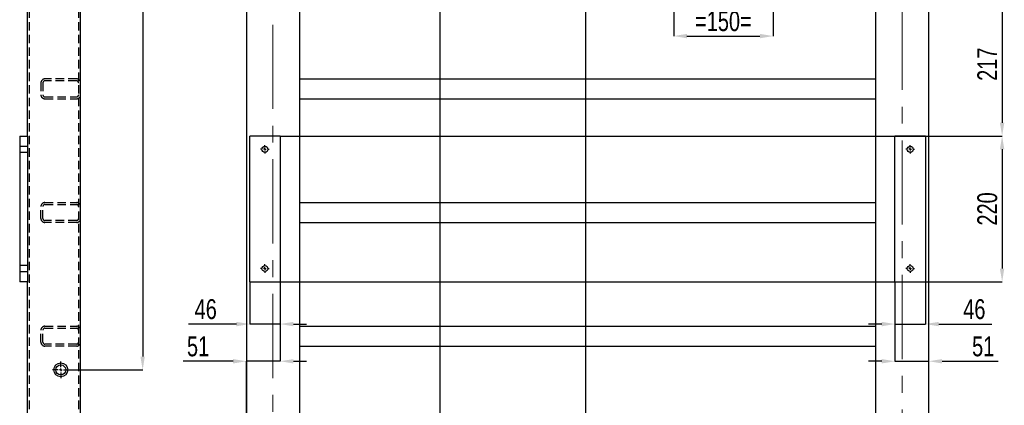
# Model space of a CAD drawing. Header units: millimetres. Extents: x 5 to 589, y 5 to 415.
# Tile 7 of 14: x 209 to 357, y 154 to 212. Entities that reach past the tile are written whole.
import ezdxf

# ---------------------------------------------------------------- set-up
doc = ezdxf.new("R2010")
doc.units = ezdxf.units.MM
doc.header["$PDSIZE"] = -1
doc.linetypes.add('CENTERX2', pattern=[20.32, 12.7, -2.54, 2.54, -2.54])
doc.linetypes.add('HIDDEN', pattern=[1.905, 1.27, -0.635])
for name, color, linetype in [('COTES', 1, 'Continuous'), ('TRAIT-MIXTES', 3, 'CENTERX2'), ('TRAIT-TIRET', 2, 'HIDDEN')]:
    doc.layers.add(name, color=color, linetype=linetype)
doc.layers.add('TRAIT-FORT', color=4, linetype='Continuous', lineweight=25)
doc.styles.add('SLDTEXTSTYLE0', font='TXT', dxfattribs={"width": 0.75})
doc.dimstyles.new('SLDDIMSTYLE2', dxfattribs={"dimtxt": 3, "dimasz": 2, "dimexe": 0, "dimexo": 0.0625, "dimgap": 0.75, "dimtad": 1, "dimdec": 0, "dimlfac": 10, "dimrnd": 1e-09, "dimzin": 12, "dimdsep": 46, "dimtxsty": 'SLDTEXTSTYLE0', "dimsah": 1, "dimcen": 0.09, "dimadec": 0, "dimazin": 3, "dimtfac": 1, "dimtdec": 0, "dimtofl": 0, "dimtmove": 0, "dimatfit": 3, "dimfxl": 1, "dimfrac": 2, "dimtolj": 1, "dimtzin": 12, "dimarcsym": 0})
doc.dimstyles.new('SLDDIMSTYLE6', dxfattribs={"dimtxt": 3, "dimasz": 2, "dimexe": 0, "dimexo": 0.0625, "dimgap": 0.75, "dimtad": 1, "dimdec": 0, "dimlfac": 10, "dimrnd": 1e-09, "dimzin": 12, "dimdsep": 46, "dimtxsty": 'SLDTEXTSTYLE0', "dimsah": 1, "dimcen": 0.09, "dimadec": 0, "dimazin": 3, "dimtfac": 1, "dimtdec": 0, "dimtmove": 0, "dimatfit": 0, "dimfxl": 1, "dimfrac": 2, "dimtolj": 1, "dimtzin": 12, "dimarcsym": 0})

# ---------------------------------------------------------------- blocks, each defined once
blk = doc.blocks.new('_D_61')
at = {"layer": 'COTES', "color": 0, "lineweight": -2, "transparency": 16777216}
for p, q in [((216.02, 289.32), (227.07, 289.32)), ((227.07, 287.32), (227.07, 161.32)), ((216.02, 159.32), (227.07, 159.32))]:
    blk.add_line(p, q, dxfattribs=at)
at = {"layer": 'COTES', "color": 0, "transparency": 16777216}
for points in [[(226.73, 287.32), (227.4, 287.32), (227.07, 289.32)], [(226.73, 161.32), (227.4, 161.32), (227.07, 159.32)]]:
    blk.add_solid(points, dxfattribs=at)
at = {"layer": 'Defpoints', "color": 0, "transparency": 16777216}
for p in [(215.96, 289.32), (215.96, 159.32), (227.07, 159.32)]:
    blk.add_point(p, dxfattribs=at)
at = {"layer": 'COTES', "color": 0, "transparency": 16777216, "insert": (223.32, 224.32), "char_height": 3, "attachment_point": 2, "rotation": 90, "style": 'SLDTEXTSTYLE0'}
blk.add_mtext('\\A1;1300', dxfattribs=at)
blk = doc.blocks.new('SW_CENTERMARKSYMBOL_26')
at = {"layer": 'TRAIT-MIXTES', "color": 0}
for p, q in [((-0.4, 0), (-1.25, 0)), ((0, 0), (-0.2, 0)), ((0, 0.4), (0, 1.25)), ((0, 0), (0, 0.2)), ((0, 0), (0, -0.2)), ((0, 0), (0.2, 0)), ((0.4, 0), (1.25, 0)), ((0, -0.4), (0, -1.25))]:
    blk.add_line(p, q, dxfattribs=at)
blk = doc.blocks.new('_D_73')
at = {"layer": 'COTES', "color": 0, "lineweight": -2, "transparency": 16777216}
for p, q in [((247.88, 194.62), (356.79, 194.62)), ((356.79, 192.62), (356.79, 174.62)), ((247.88, 172.62), (356.79, 172.62))]:
    blk.add_line(p, q, dxfattribs=at)
at = {"layer": 'COTES', "color": 0, "transparency": 16777216}
for points in [[(356.45, 192.62), (357.12, 192.62), (356.79, 194.62)], [(356.45, 174.62), (357.12, 174.62), (356.79, 172.62)]]:
    blk.add_solid(points, dxfattribs=at)
at = {"layer": 'Defpoints', "color": 0, "transparency": 16777216}
for p in [(247.82, 194.62), (247.82, 172.62), (356.79, 172.62)]:
    blk.add_point(p, dxfattribs=at)
at = {"layer": 'COTES', "color": 0, "transparency": 16777216, "insert": (353.04, 183.62), "char_height": 3, "attachment_point": 2, "rotation": 90, "style": 'SLDTEXTSTYLE0'}
blk.add_mtext('\\A1;220', dxfattribs=at)
blk = doc.blocks.new('_D_74')
at = {"layer": 'COTES', "color": 0, "lineweight": -2, "transparency": 16777216}
for p, q in [((345.28, 216.32), (356.79, 216.32)), ((356.79, 214.32), (356.79, 196.62)), ((345.28, 194.62), (356.79, 194.62))]:
    blk.add_line(p, q, dxfattribs=at)
at = {"layer": 'COTES', "color": 0, "transparency": 16777216}
for points in [[(356.45, 214.32), (357.12, 214.32), (356.79, 216.32)], [(356.45, 196.62), (357.12, 196.62), (356.79, 194.62)]]:
    blk.add_solid(points, dxfattribs=at)
at = {"layer": 'Defpoints', "color": 0, "transparency": 16777216}
for p in [(345.22, 216.32), (345.22, 194.62), (356.79, 194.62)]:
    blk.add_point(p, dxfattribs=at)
at = {"layer": 'COTES', "color": 0, "transparency": 16777216, "insert": (353.04, 205.47), "char_height": 3, "attachment_point": 2, "rotation": 90, "style": 'SLDTEXTSTYLE0'}
blk.add_mtext('\\A1;217', dxfattribs=at)
blk = doc.blocks.new('_D_78')
at = {"layer": 'COTES', "color": 0, "lineweight": -2, "transparency": 16777216}
for p, q in [((271.92, 315.26), (271.92, 74.81)), ((293.92, 315.26), (293.92, 74.81)), ((273.92, 74.81), (291.92, 74.81))]:
    blk.add_line(p, q, dxfattribs=at)
at = {"layer": 'COTES', "color": 0, "transparency": 16777216}
for points in [[(273.92, 75.14), (273.92, 74.48), (271.92, 74.81)], [(291.92, 75.14), (291.92, 74.48), (293.92, 74.81)]]:
    blk.add_solid(points, dxfattribs=at)
at = {"layer": 'Defpoints', "color": 0, "transparency": 16777216}
for p in [(271.92, 315.32), (293.92, 315.32), (293.92, 74.81)]:
    blk.add_point(p, dxfattribs=at)
at = {"layer": 'COTES', "color": 0, "transparency": 16777216, "insert": (282.92, 78.56), "char_height": 3, "attachment_point": 2, "style": 'SLDTEXTSTYLE0'}
blk.add_mtext('\\A1;220', dxfattribs=at)
blk = doc.blocks.new('_D_79')
at = {"layer": 'COTES', "color": 0, "lineweight": -2, "transparency": 16777216}
for p, q in [((307.22, 216.26), (307.22, 209.72)), ((322.22, 216.26), (322.22, 209.72)), ((309.22, 209.72), (320.22, 209.72))]:
    blk.add_line(p, q, dxfattribs=at)
at = {"layer": 'COTES', "color": 0, "transparency": 16777216}
for points in [[(309.22, 210.05), (309.22, 209.38), (307.22, 209.72)], [(320.22, 210.05), (320.22, 209.38), (322.22, 209.72)]]:
    blk.add_solid(points, dxfattribs=at)
at = {"layer": 'Defpoints', "color": 0, "transparency": 16777216}
for p in [(307.22, 216.32), (322.22, 216.32), (322.22, 209.72)]:
    blk.add_point(p, dxfattribs=at)
at = {"layer": 'COTES', "color": 0, "transparency": 16777216, "insert": (314.72, 213.47), "char_height": 3, "attachment_point": 2, "style": 'SLDTEXTSTYLE0'}
blk.add_mtext('\\A1;=150=', dxfattribs=at)
blk = doc.blocks.new('_D_87')
at = {"layer": 'COTES', "color": 0, "lineweight": -2, "transparency": 16777216}
for p, q in [((243.22, 172.56), (243.22, 166.24)), ((247.82, 172.56), (247.82, 166.24)), ((241.22, 166.24), (233.97, 166.24)), ((247.82, 166.24), (243.22, 166.24)), ((249.82, 166.24), (251.82, 166.24))]:
    blk.add_line(p, q, dxfattribs=at)
at = {"layer": 'COTES', "color": 0, "transparency": 16777216}
for points in [[(241.22, 166.57), (241.22, 165.9), (243.22, 166.24)], [(249.82, 166.57), (249.82, 165.9), (247.82, 166.24)]]:
    blk.add_solid(points, dxfattribs=at)
at = {"layer": 'Defpoints', "color": 0, "transparency": 16777216}
for p in [(243.22, 172.62), (247.82, 172.62), (247.82, 166.24)]:
    blk.add_point(p, dxfattribs=at)
at = {"layer": 'COTES', "color": 0, "transparency": 16777216, "insert": (236.59, 169.99), "char_height": 3, "attachment_point": 2, "style": 'SLDTEXTSTYLE0'}
blk.add_mtext('\\A1;46', dxfattribs=at)
blk = doc.blocks.new('_D_88')
at = {"layer": 'COTES', "color": 0, "lineweight": -2, "transparency": 16777216}
for p, q in [((340.62, 172.56), (340.62, 166.24)), ((345.22, 172.56), (345.22, 166.24)), ((338.62, 166.24), (336.62, 166.24)), ((340.62, 166.24), (345.22, 166.24)), ((347.22, 166.24), (355.23, 166.24))]:
    blk.add_line(p, q, dxfattribs=at)
at = {"layer": 'COTES', "color": 0, "transparency": 16777216}
for points in [[(338.62, 166.57), (338.62, 165.9), (340.62, 166.24)], [(347.22, 166.57), (347.22, 165.9), (345.22, 166.24)]]:
    blk.add_solid(points, dxfattribs=at)
at = {"layer": 'Defpoints', "color": 0, "transparency": 16777216}
for p in [(340.62, 172.62), (345.22, 172.62), (345.22, 166.24)]:
    blk.add_point(p, dxfattribs=at)
at = {"layer": 'COTES', "color": 0, "transparency": 16777216, "insert": (352.6, 169.99), "char_height": 3, "attachment_point": 2, "style": 'SLDTEXTSTYLE0'}
blk.add_mtext('\\A1;46', dxfattribs=at)
blk = doc.blocks.new('_D_89')
at = {"layer": 'COTES', "color": 0, "lineweight": -2, "transparency": 16777216}
for p, q in [((340.62, 172.56), (340.62, 160.62)), ((338.62, 160.62), (336.62, 160.62)), ((340.62, 160.62), (345.72, 160.62)), ((345.72, 82.38), (345.72, 160.62)), ((347.72, 160.62), (356.18, 160.62))]:
    blk.add_line(p, q, dxfattribs=at)
at = {"layer": 'COTES', "color": 0, "transparency": 16777216}
for points in [[(338.62, 160.95), (338.62, 160.29), (340.62, 160.62)], [(347.72, 160.95), (347.72, 160.29), (345.72, 160.62)]]:
    blk.add_solid(points, dxfattribs=at)
at = {"layer": 'Defpoints', "color": 0, "transparency": 16777216}
for p in [(340.62, 172.62), (345.72, 160.62), (345.72, 82.32)]:
    blk.add_point(p, dxfattribs=at)
at = {"layer": 'COTES', "color": 0, "transparency": 16777216, "insert": (353.93, 164.37), "char_height": 3, "attachment_point": 2, "style": 'SLDTEXTSTYLE0'}
blk.add_mtext('\\A1;51', dxfattribs=at)
blk = doc.blocks.new('_D_90')
at = {"layer": 'COTES', "color": 0, "lineweight": -2, "transparency": 16777216}
for p, q in [((247.82, 172.56), (247.82, 160.62)), ((240.72, 160.62), (233.18, 160.62)), ((242.72, 82.38), (242.72, 160.62)), ((247.82, 160.62), (242.72, 160.62)), ((249.82, 160.62), (251.82, 160.62))]:
    blk.add_line(p, q, dxfattribs=at)
at = {"layer": 'COTES', "color": 0, "transparency": 16777216}
for points in [[(240.72, 160.95), (240.72, 160.29), (242.72, 160.62)], [(249.82, 160.95), (249.82, 160.29), (247.82, 160.62)]]:
    blk.add_solid(points, dxfattribs=at)
at = {"layer": 'Defpoints', "color": 0, "transparency": 16777216}
for p in [(247.82, 172.62), (247.82, 160.62), (242.72, 82.32)]:
    blk.add_point(p, dxfattribs=at)
at = {"layer": 'COTES', "color": 0, "transparency": 16777216, "insert": (235.43, 164.37), "char_height": 3, "attachment_point": 2, "style": 'SLDTEXTSTYLE0'}
blk.add_mtext('\\A1;51', dxfattribs=at)
blk = doc.blocks.new('SW_CENTERMARKSYMBOL_90')
at = {"layer": 'TRAIT-MIXTES', "color": 0}
for p, q in [((-0.4, 0), (-0.65, 0)), ((0, 0), (-0.2, 0)), ((0, 0.4), (0, 0.65)), ((0, 0), (0, 0.2)), ((0, 0), (0, -0.2)), ((0, 0), (0.2, 0)), ((0.4, 0), (0.65, 0)), ((0, -0.4), (0, -0.65))]:
    blk.add_line(p, q, dxfattribs=at)
blk = doc.blocks.new('SW_CENTERMARKSYMBOL_91')
at = {"layer": 'TRAIT-MIXTES', "color": 0}
for p, q in [((-0.4, 0), (-0.65, 0)), ((0, 0), (-0.2, 0)), ((0, 0.4), (0, 0.65)), ((0, 0), (0, 0.2)), ((0, 0), (0, -0.2)), ((0, 0), (0.2, 0)), ((0.4, 0), (0.65, 0)), ((0, -0.4), (0, -0.65))]:
    blk.add_line(p, q, dxfattribs=at)
blk = doc.blocks.new('SW_CENTERMARKSYMBOL_100')
at = {"layer": 'TRAIT-MIXTES', "color": 0}
for p, q in [((-0.4, 0), (-0.65, 0)), ((0, 0), (-0.2, 0)), ((0, 0.4), (0, 0.65)), ((0, 0), (0, 0.2)), ((0, 0), (0, -0.2)), ((0, 0), (0.2, 0)), ((0.4, 0), (0.65, 0)), ((0, -0.4), (0, -0.65))]:
    blk.add_line(p, q, dxfattribs=at)
blk = doc.blocks.new('SW_CENTERMARKSYMBOL_101')
at = {"layer": 'TRAIT-MIXTES', "color": 0}
for p, q in [((-0.4, 0), (-0.65, 0)), ((0, 0), (-0.2, 0)), ((0, 0.4), (0, 0.65)), ((0, 0), (0, 0.2)), ((0, 0), (0, -0.2)), ((0, 0), (0.2, 0)), ((0.4, 0), (0.65, 0)), ((0, -0.4), (0, -0.65))]:
    blk.add_line(p, q, dxfattribs=at)

msp = doc.modelspace()

# ---------------------------------------------------------------- linework, layer by layer
at = {"layer": 'TRAIT-FORT', "lineweight": 25}
for p, q in [((217.71, 82.92), (217.71, 368.72)), ((242.72, 369.32), (242.72, 82.32)), ((345.72, 82.32), (345.72, 369.32)), ((250.72, 219.82), (250.72, 90.32)), ((337.72, 90.32), (337.72, 219.82)), ((209.71, 194.62), (209.71, 216.32)), ((250.72, 203.25), (337.72, 203.25)), ((250.72, 200.25), (337.72, 200.25)), ((208.51, 194.62), (209.71, 194.62)), ((208.51, 194.62), (208.51, 172.62)), ((209.71, 194.62), (209.71, 172.62)), ((243.22, 172.62), (243.22, 194.62)), ((247.82, 194.62), (243.22, 194.62)), ((247.82, 194.62), (247.82, 172.62)), ((345.22, 194.62), (340.62, 194.62)), ((340.62, 172.62), (340.62, 194.62)), ((345.22, 194.62), (345.22, 172.62)), ((250.72, 184.58), (337.72, 184.58)), ((250.72, 181.58), (337.72, 181.58)), ((209.71, 172.62), (208.51, 172.62)), ((209.71, 137.52), (209.71, 172.62)), ((243.22, 172.62), (247.82, 172.62)), ((340.62, 172.62), (345.22, 172.62)), ((250.72, 165.91), (337.72, 165.91)), ((250.72, 162.91), (337.72, 162.91))]:
    msp.add_line(p, q, dxfattribs=at)
for centre, radius in [((245.52, 192.62), 0.45), ((342.92, 192.62), 0.45), ((245.52, 174.62), 0.45), ((342.92, 174.62), 0.45), ((214.71, 159.32), 1.05), ((214.71, 159.32), 0.75)]:
    msp.add_circle(centre, radius, dxfattribs=at)
at = {"layer": 'TRAIT-MIXTES', "lineweight": 18}
for p, q in [((246.72, 373.99), (246.72, 79.67)), ((341.72, 79.67), (341.72, 373.99))]:
    msp.add_line(p, q, dxfattribs=at)
at = {"layer": 'TRAIT-TIRET'}
for p, q in [((210.01, 82.92), (210.01, 368.72)), ((217.41, 82.92), (217.41, 368.72)), ((211.71, 202.65), (211.71, 200.85)), ((212.01, 202.65), (212.01, 200.85)), ((217.11, 203.25), (212.31, 203.25)), ((217.11, 202.95), (212.31, 202.95)), ((212.31, 200.55), (217.11, 200.55)), ((212.31, 200.25), (217.11, 200.25)), ((209.71, 193.07), (208.51, 193.07)), ((208.51, 192.17), (209.71, 192.17)), ((212.31, 184.58), (217.11, 184.58)), ((212.31, 184.28), (217.11, 184.28)), ((211.71, 182.18), (211.71, 183.98)), ((212.01, 182.18), (212.01, 183.98)), ((217.11, 181.88), (212.31, 181.88)), ((217.11, 181.58), (212.31, 181.58)), ((209.71, 175.07), (208.51, 175.07)), ((208.51, 174.17), (209.71, 174.17)), ((211.71, 163.51), (211.71, 165.31)), ((212.01, 163.51), (212.01, 165.31)), ((212.31, 165.91), (217.11, 165.91)), ((212.31, 165.61), (217.11, 165.61)), ((217.11, 163.21), (212.31, 163.21)), ((217.11, 162.91), (212.31, 162.91))]:
    msp.add_line(p, q, dxfattribs=at)
for centre, radius, start, end in [((212.31, 202.65), 0.6, 90, 180), ((212.31, 202.65), 0.3, 90, 180), ((217.11, 202.65), 0.6, 0, 90), ((217.11, 202.65), 0.3, 0, 90), ((212.31, 200.85), 0.6, 180, 270), ((212.31, 200.85), 0.3, 180, 270), ((217.11, 200.85), 0.6, 270, 0), ((217.11, 200.85), 0.3, 270, 0), ((212.31, 183.98), 0.6, 90, 180), ((212.31, 183.98), 0.3, 90, 180), ((217.11, 183.98), 0.6, 0, 90), ((217.11, 183.98), 0.3, 0, 90), ((212.31, 182.18), 0.6, 180, 270), ((212.31, 182.18), 0.3, 180, 270), ((217.11, 182.18), 0.6, 270, 0), ((217.11, 182.18), 0.3, 270, 0), ((212.31, 165.31), 0.6, 90, 180), ((212.31, 165.31), 0.3, 90, 180), ((217.11, 165.31), 0.6, 0, 90), ((217.11, 165.31), 0.3, 0, 90), ((212.31, 163.51), 0.6, 180, 270), ((212.31, 163.51), 0.3, 180, 270), ((217.11, 163.51), 0.6, 270, 0), ((217.11, 163.51), 0.3, 270, 0)]:
    msp.add_arc(centre, radius, start, end, dxfattribs=at)

# ---------------------------------------------------------------- block references
at = {"layer": 'TRAIT-MIXTES'}
for name, p in [('SW_CENTERMARKSYMBOL_91', (245.52, 192.62)), ('SW_CENTERMARKSYMBOL_101', (342.92, 192.62)), ('SW_CENTERMARKSYMBOL_90', (245.52, 174.62)), ('SW_CENTERMARKSYMBOL_100', (342.92, 174.62)), ('SW_CENTERMARKSYMBOL_26', (214.71, 159.32))]:
    msp.add_blockref(name, p, dxfattribs=at)

# ---------------------------------------------------------------- dimensions: what is measured, and where the dimension line sits
at = {"layer": 'COTES'}
for base, p1, p2, angle, dimstyle, picture, middle in [((293.92, 74.81), (271.92, 315.32), (293.92, 315.32), 0, 'SLDDIMSTYLE2', '_D_78', (282.92, 74.81)), ((227.07, 159.32), (215.96, 289.32), (215.96, 159.32), 90, 'SLDDIMSTYLE2', '_D_61', (227.07, 224.32)), ((356.79, 194.62), (345.22, 216.32), (345.22, 194.62), 90, 'SLDDIMSTYLE2', '_D_74', (356.79, 205.47)), ((356.79, 172.62), (247.82, 194.62), (247.82, 172.62), 90, 'SLDDIMSTYLE2', '_D_73', (356.79, 183.62)), ((247.82, 166.24), (243.22, 172.62), (247.82, 172.62), 0, 'SLDDIMSTYLE6', '_D_87', (236.59, 166.24)), ((345.22, 166.24), (340.62, 172.62), (345.22, 172.62), 0, 'SLDDIMSTYLE6', '_D_88', (352.6, 166.24))]:
    dim = msp.add_linear_dim(base=base, p1=p1, p2=p2, angle=angle, dimstyle=dimstyle, dxfattribs=at)
    dim.commit()
    dim.dimension.update_dxf_attribs({"geometry": picture, "text_midpoint": middle, "dimtype": 160})
dim = msp.add_linear_dim(base=(322.22, 209.72), p1=(307.22, 216.32), p2=(322.22, 216.32), text='=<>=', dimstyle='SLDDIMSTYLE6', dxfattribs=at)
dim.commit()
dim.dimension.update_dxf_attribs({"geometry": '_D_79', "text_midpoint": (314.72, 209.72), "dimtype": 160})
for base, p1, p2, picture, middle in [((247.82, 160.62), (242.72, 82.32), (247.82, 172.62), '_D_90', (235.43, 160.62)), ((345.72, 160.62), (340.62, 172.62), (345.72, 82.32), '_D_89', (353.93, 160.62))]:
    dim = msp.add_linear_dim(base=base, p1=p1, p2=p2, dimstyle='SLDDIMSTYLE6', dxfattribs=at)
    dim.commit()
    dim.dimension.update_dxf_attribs({"geometry": picture, "text_midpoint": middle, "dimtype": 160})

doc.saveas('drawing.dxf')
